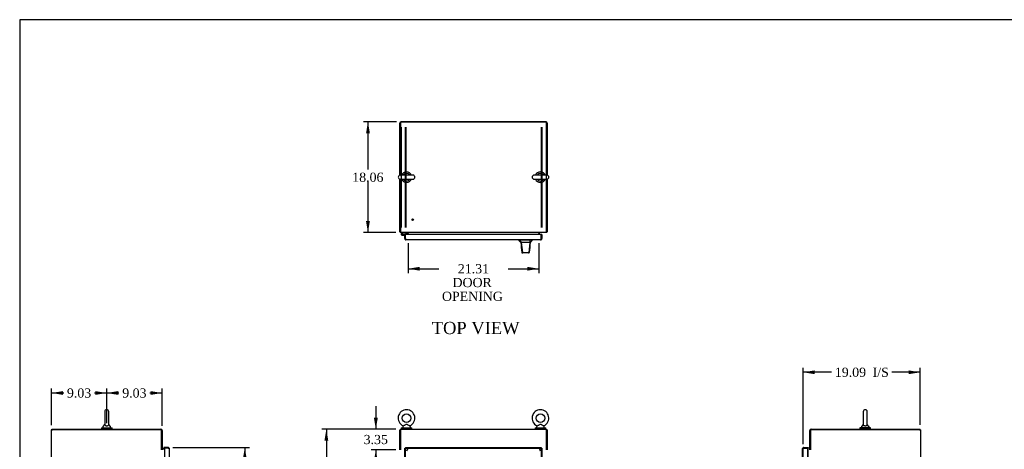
# Model space of a CAD drawing. Header units: inches. Extents: x 1 to 299, y -2 to 199.
# Tile 5 of 8: x 1 to 162, y 129 to 199. Entities that reach past the tile are written whole.
import ezdxf
from ezdxf.enums import TextEntityAlignment as Align
from ezdxf.lldxf.tags import DXFTag

# ---------------------------------------------------------------- set-up
doc = ezdxf.new("R2010")
doc.units = ezdxf.units.IN
doc.header["$MEASUREMENT"] = 0
for name, color, linetype in [('COM42890-1', 7, 'Continuous'), ('COM54578-60', 7, 'Continuous'), ('COM70219', 7, 'Continuous'), ('COM71106-2', 7, 'Continuous'), ('COM71107-1', 7, 'Continuous'), ('COM71112-3', 7, 'Continuous'), ('Default', 7, 'Continuous'), ('HAN13066', 7, 'Continuous'), ('SCS00680', 7, 'Continuous'), ('STD21878', 7, 'Continuous'), ('WAF25362', 7, 'Continuous'), ('WAM254785', 7, 'Continuous')]:
    doc.layers.add(name, color=color, linetype=linetype)
doc.styles.add('SEACAD_Times_New_Roman', font='times.ttf')
tags = doc.linetypes.add('HIDDEN2', pattern=[0.1875, 0.125, -0.0625]).pattern_tags.tags
tags[6:7] = [DXFTag(74, 4), DXFTag(75, 0), DXFTag(340, '0'), DXFTag(46, 0.0), DXFTag(50, 0.0), DXFTag(44, 0.0), DXFTag(45, 0.0)]
tags[4:5] = [DXFTag(74, 4), DXFTag(75, 0), DXFTag(340, '0'), DXFTag(46, 0.0), DXFTag(50, 0.0), DXFTag(44, 0.0), DXFTag(45, 0.0)]
doc.dimstyles.new('HAMMOND_(STH-300_x_200)', dxfattribs={"dimtxt": 1.5, "dimasz": 1.875, "dimexe": 0.75, "dimexo": 0.75, "dimgap": 0.375, "dimtad": 0, "dimtih": 1, "dimtoh": 1, "dimzin": 0, "dimdsep": 46, "dimtxsty": 'SEACAD_Times_New_Roman', "dimblk1": '_SE_FILLED', "dimblk2": '_SE_FILLED', "dimsah": 1, "dimcen": 0.75, "dimadec": 0, "dimazin": 0, "dimtfac": 0.8, "dimtofl": 0, "dimtmove": 0, "dimatfit": 3, "dimfxl": 1, "dimtolj": 1, "dimtzin": 0, "dimarcsym": 0})

# ---------------------------------------------------------------- blocks, each defined once
blk = doc.blocks.new('SE')
at = {"layer": 'COM70219', "color": 7, "linetype": 'HIDDEN2'}
blk.add_line((85.92, 129.01), (65.02, 129.01), dxfattribs=at)
blk.add_line((85.92, 129.01), (65.02, 129.01), dxfattribs=at)
for centre, radius, start, end in [((65.02, 128.51), 0.5, 90, 180), ((65.02, 128.51), 0.499, 90, 180), ((85.92, 128.51), 0.5, 0, 90), ((85.92, 128.51), 0.499, 0, 90)]:
    blk.add_arc(centre, radius, start, end, dxfattribs=at)
at = {"layer": 'COM71106-2', "color": 7, "linetype": 'Continuous'}
for p, q in [((63.44, 131.99), (63.53, 131.99)), ((63.44, 128.74), (63.44, 131.99)), ((87.5, 131.99), (87.4, 131.99)), ((87.5, 131.99), (87.5, 128.74))]:
    blk.add_line(p, q, dxfattribs=at)
at = {"layer": 'COM71107-1', "color": 7, "linetype": 'Continuous'}
for p, q in [((63.53, 132.09), (87.4, 132.09)), ((63.53, 132.09), (63.53, 131.9)), ((63.53, 131.9), (63.53, 128.74)), ((87.4, 131.9), (87.4, 132.09)), ((87.4, 128.74), (87.4, 131.9))]:
    blk.add_line(p, q, dxfattribs=at)
at = {"layer": 'COM71112-3', "color": 7, "linetype": 'Continuous'}
for p, q in [((64.25, 67.09), (64.25, 129.03)), ((64.25, 129.03), (64.3, 129.03)), ((64.34, 129.03), (64.3, 129.03)), ((64.34, 129.12), (86.53, 129.12)), ((64.34, 129.12), (64.34, 129.07)), ((64.34, 129.03), (64.34, 129.07)), ((64.43, 128.94), (64.34, 129.03)), ((64.44, 128.93), (64.44, 128.93)), ((64.44, 128.93), (64.44, 128.93)), ((64.44, 128.93), (64.44, 128.93)), ((64.44, 128.93), (64.44, 128.93)), ((86.43, 128.93), (86.43, 128.93)), ((86.43, 128.93), (86.43, 128.93)), ((86.43, 128.93), (86.43, 128.93)), ((86.43, 128.93), (86.43, 128.93)), ((86.44, 128.94), (86.53, 129.03)), ((86.53, 129.12), (86.53, 129.07)), ((86.53, 129.03), (86.53, 129.07)), ((86.53, 129.03), (86.57, 129.03)), ((86.62, 129.03), (86.57, 129.03)), ((86.62, 129.03), (86.62, 67.09))]:
    blk.add_line(p, q, dxfattribs=at)
at = {"layer": 'COM71112-3', "color": 7, "linetype": 'HIDDEN2'}
for p, q in [((64.34, 129.03), (86.53, 129.03)), ((64.34, 67.09), (64.34, 129.03)), ((86.44, 128.93), (86.44, 128.94)), ((86.53, 129.03), (86.53, 67.09))]:
    blk.add_line(p, q, dxfattribs=at)
at = {"layer": 'COM71112-3', "color": 7, "linetype": 'Continuous'}
for centre, start, end in [((64.95, 129.81), 230.5944, 239.9761), ((63.56, 128.42), 30.0239, 39.4056), ((87.31, 128.42), 140.5944, 149.9761), ((85.93, 129.81), 300.0239, 309.4056)]:
    blk.add_arc(centre, 1.02, start, end, dxfattribs=at)
at = {"layer": 'SCS00680', "color": 7, "linetype": 'Continuous'}
for p, q in [((63.91, 132.5), (63.91, 132.38)), ((63.99, 132.62), (63.92, 132.54)), ((65.15, 132.54), (65.08, 132.62)), ((65.16, 132.38), (65.16, 132.5)), ((85.78, 132.5), (85.78, 132.38)), ((85.86, 132.62), (85.79, 132.54)), ((87.02, 132.54), (86.95, 132.62)), ((87.03, 132.38), (87.03, 132.5))]:
    blk.add_line(p, q, dxfattribs=at)
for centre in [(64.53, 133.91), (86.4, 133.91)]:
    blk.add_circle(centre, 0.704, dxfattribs=at)
for centre, radius, start, end in [((64.53, 133.91), 1.37, 294.03, 246.0043), ((86.4, 133.91), 1.37, 294.03, 246.0043), ((63.97, 132.5), 0.06, 140.3214, 180), ((63.97, 132.38), 0.06, 180, 270), ((63.96, 132.64), 0.03, 323.3975, 61.952), ((65.1, 132.64), 0.0274, 114.2181, 178.7776), ((65.1, 132.38), 0.06, 270, 0), ((65.1, 132.5), 0.06, 0, 39.6786), ((85.84, 132.5), 0.06, 140.3214, 180), ((85.84, 132.38), 0.06, 180, 270), ((85.83, 132.64), 0.03, 323.3975, 61.952), ((86.97, 132.64), 0.0274, 114.2181, 178.7776), ((86.97, 132.38), 0.06, 270, 0), ((86.97, 132.5), 0.06, 0, 39.6786)]:
    blk.add_arc(centre, radius, start, end, dxfattribs=at)
for points in [[(65.08, 132.62), (65.08, 132.62), (65.06, 132.63), (65.02, 132.65), (65, 132.66), (64.95, 132.69), (64.93, 132.7), (64.85, 132.75), (64.79, 132.78), (64.71, 132.82), (64.68, 132.83), (64.62, 132.86), (64.58, 132.87), (64.52, 132.87), (64.49, 132.87), (64.42, 132.85), (64.39, 132.84), (64.31, 132.79), (64.25, 132.76), (64.14, 132.7), (64.09, 132.68), (64.06, 132.65)], [(86.95, 132.62), (86.95, 132.62), (86.93, 132.63), (86.89, 132.65), (86.87, 132.66), (86.82, 132.69), (86.8, 132.7), (86.72, 132.75), (86.66, 132.78), (86.58, 132.82), (86.55, 132.83), (86.49, 132.86), (86.45, 132.87), (86.39, 132.87), (86.36, 132.87), (86.29, 132.85), (86.26, 132.84), (86.18, 132.79), (86.12, 132.76), (86.01, 132.7), (85.96, 132.68), (85.93, 132.65)]]:
    blk.add_open_spline(points, degree=3, knots=[0.5685641, 0.5685641, 0.5685641, 0.5685641, 0.625, 0.625, 0.65625, 0.65625, 0.6875, 0.6875, 0.75, 0.75, 0.78125, 0.78125, 0.8125, 0.8125, 0.84375, 0.84375, 0.875, 0.875, 0.9375, 0.9375, 1, 1, 1, 1], dxfattribs=at)
at = {"layer": 'WAF25362', "color": 7, "linetype": 'Continuous'}
for p, q in [((63.66, 132.32), (65.41, 132.32)), ((63.66, 132.32), (63.66, 132.21)), ((63.66, 132.21), (65.41, 132.21)), ((65.41, 132.21), (65.41, 132.32)), ((85.53, 132.32), (87.28, 132.32)), ((85.53, 132.32), (85.53, 132.21)), ((85.53, 132.21), (87.28, 132.21)), ((87.28, 132.21), (87.28, 132.32))]:
    blk.add_line(p, q, dxfattribs=at)
at = {"layer": 'WAM254785', "color": 7, "linetype": 'Continuous'}
for p, q in [((63.78, 132.21), (63.78, 132.09)), ((65.28, 132.09), (65.28, 132.21)), ((85.65, 132.21), (85.65, 132.09)), ((87.15, 132.09), (87.15, 132.21))]:
    blk.add_line(p, q, dxfattribs=at)
blk = doc.blocks.new('SE2')
at = {"layer": 'COM42890-1', "color": 7, "linetype": 'HIDDEN2'}
for p, q in [((63.63, 181.41), (63.63, 165.04)), ((64.31, 181.41), (64.31, 165.04)), ((64.44, 181.41), (64.44, 165.04)), ((86.5, 181.41), (86.5, 165.04)), ((86.63, 181.41), (86.63, 165.04)), ((87.31, 181.41), (87.31, 165.04)), ((63.63, 173.47), (63.53, 173.47)), ((63.53, 172.97), (63.63, 172.97)), ((87.4, 173.47), (87.31, 173.47)), ((87.31, 172.97), (87.4, 172.97))]:
    blk.add_line(p, q, dxfattribs=at)
at = {"layer": 'COM54578-60', "color": 7, "linetype": 'Continuous'}
for p, q in [((63.73, 164.03), (63.68, 163.98)), ((63.9, 164.19), (63.73, 164.03)), ((63.8, 164.01), (63.81, 164.02)), ((63.81, 164.02), (63.92, 164.13)), ((63.92, 164.13), (64.62, 164.13)), ((64.62, 164.13), (64.62, 164.19)), ((63.7, 163.91), (63.7, 163.88)), ((63.78, 163.96), (63.75, 163.96)), ((63.75, 163.83), (63.78, 163.83)), ((63.76, 163.78), (64.34, 163.78)), ((64.34, 163.84), (63.8, 163.84)), ((63.83, 163.88), (63.83, 163.91)), ((63.83, 163.89), (63.88, 163.89)), ((64.34, 163.78), (64.34, 163.78)), ((64.34, 163.29), (64.34, 163.29))]:
    blk.add_line(p, q, dxfattribs=at)
for centre, radius, start, end in [((63.76, 163.9), 0.117, 354.7841, 270), ((63.76, 163.9), 0.135, 68.9858, 104.9706), ((63.75, 163.91), 0.05, 90, 180), ((63.75, 163.88), 0.05, 180, 270), ((63.78, 163.91), 0.05, 0, 90), ((63.78, 163.88), 0.05, 270, 0), ((63.76, 163.9), 0.117, 331.9602, 354.7841)]:
    blk.add_arc(centre, radius, start, end, dxfattribs=at)
at = {"layer": 'COM71106-2', "color": 7, "linetype": 'Continuous'}
for p, q in [((63.44, 173.55), (63.44, 182.07)), ((87.31, 182.26), (63.63, 182.26)), ((87.5, 182.07), (87.5, 173.55)), ((63.44, 164.29), (63.44, 172.9)), ((87.5, 172.9), (87.5, 164.29)), ((63.44, 164.29), (63.53, 164.29)), ((64.72, 164.1), (64.72, 163.88)), ((86.22, 163.88), (86.22, 164.1)), ((87.5, 164.29), (87.4, 164.29))]:
    blk.add_line(p, q, dxfattribs=at)
for centre, radius, start, end in [((63.63, 182.07), 0.19, 90, 180), ((87.31, 182.07), 0.19, 0, 90), ((63.63, 164.38), 0.19, 210, 240), ((64.62, 164.1), 0.095, 0, 90), ((64.62, 164.1), 0.19, 0, 30), ((86.31, 164.1), 0.19, 150, 180), ((86.31, 164.1), 0.095, 90, 180), ((87.31, 164.38), 0.19, 300, 330)]:
    blk.add_arc(centre, radius, start, end, dxfattribs=at)
at = {"layer": 'COM71107-1', "color": 7, "linetype": 'Continuous'}
for p, q in [((87.4, 182.19), (63.53, 182.19)), ((63.53, 182.19), (63.53, 173.56)), ((87.4, 173.56), (87.4, 182.19)), ((63.53, 172.9), (63.53, 164.38)), ((87.4, 164.38), (87.4, 172.9)), ((63.53, 164.38), (63.53, 164.19)), ((87.4, 164.19), (63.53, 164.19)), ((64.81, 164.19), (64.81, 164.1)), ((64.81, 163.88), (64.81, 164.1)), ((86.12, 164.1), (86.12, 164.19)), ((86.12, 164.1), (86.12, 163.88)), ((87.4, 164.19), (87.4, 164.38))]:
    blk.add_line(p, q, dxfattribs=at)
at = {"layer": 'COM71112-3', "color": 7, "linetype": 'Continuous'}
for p, q in [((64.25, 163.78), (64.34, 163.78)), ((64.25, 163.2), (64.25, 163.78)), ((64.34, 163.11), (64.3, 163.07)), ((86.53, 163.88), (64.34, 163.88)), ((64.34, 163.2), (64.34, 163.88)), ((64.34, 163.2), (64.34, 163.78)), ((64.34, 163.2), (64.34, 163.2)), ((64.34, 163.2), (64.34, 163.07)), ((64.34, 163.2), (64.34, 163.11)), ((86.43, 163.01), (64.44, 163.01)), ((64.44, 163.01), (64.44, 163.01)), ((64.44, 163.01), (64.44, 163.01)), ((86.43, 163.01), (86.43, 163.01)), ((86.43, 163.01), (86.43, 163.01)), ((86.53, 163.2), (86.53, 163.88)), ((86.62, 163.88), (86.53, 163.88)), ((86.53, 163.88), (86.53, 163.2)), ((86.53, 163.2), (86.53, 163.2)), ((86.53, 163.2), (86.53, 163.07)), ((86.53, 163.11), (86.53, 163.2)), ((86.53, 163.11), (86.57, 163.07)), ((86.62, 163.88), (86.62, 163.2))]:
    blk.add_line(p, q, dxfattribs=at)
for centre, start, end in [((64.44, 163.2), 180, 223.832), ((64.44, 163.2), 223.832, 269.8491), ((64.44, 163.2), 269.9427, 270), ((86.43, 163.2), 270.1509, 316.168), ((86.43, 163.2), 270, 270.0573), ((86.43, 163.2), 316.168, 0)]:
    blk.add_arc(centre, 0.19, start, end, dxfattribs=at)
for points in [[(64.34, 163.07), (64.36, 163.05), (64.38, 163.03), (64.41, 163.01), (64.42, 163.01), (64.44, 163.01)], [(86.53, 163.07), (86.51, 163.05), (86.5, 163.03), (86.47, 163.01), (86.45, 163.01), (86.43, 163.01)]]:
    blk.add_open_spline(points, degree=3, knots=[0, 0, 0, 0, 0.5, 0.5, 1, 1, 1, 1], dxfattribs=at)
at = {"layer": 'HAN13066', "color": 7, "linetype": 'Continuous'}
for p, q in [((82.88, 163.01), (82.88, 162.92)), ((82.88, 162.93), (82.95, 162.93)), ((82.98, 162.93), (83.26, 162.57)), ((83.07, 162.93), (82.99, 162.93)), ((84.69, 162.93), (83.07, 162.93)), ((83.18, 162.57), (83.19, 162.57)), ((83.26, 162.57), (83.19, 162.57)), ((83.3, 162.57), (83.26, 162.57)), ((83.26, 162.57), (83.47, 160.93)), ((83.4, 162.57), (83.3, 162.57)), ((84.67, 162.57), (83.4, 162.57)), ((84.67, 162.57), (84.51, 160.94)), ((84.7, 162.57), (84.67, 162.57)), ((84.87, 162.93), (84.69, 162.93)), ((84.72, 162.57), (84.7, 162.57)), ((84.73, 162.57), (84.72, 162.57)), ((84.73, 162.57), (84.76, 162.57)), ((84.94, 162.93), (84.87, 162.93)), ((84.94, 162.93), (85.06, 162.93)), ((85.06, 162.92), (85.06, 163.01)), ((83.36, 160.95), (83.36, 160.95)), ((83.52, 160.89), (83.42, 160.89)), ((84.46, 160.89), (83.52, 160.89)), ((84.51, 160.89), (84.46, 160.89)), ((84.57, 160.95), (84.57, 160.95))]:
    blk.add_line(p, q, dxfattribs=at)
for centre, radius, start, end in [((79.08, 159.3), 5.25, 38.6173, 43.7666), ((22.71, 168.62), 62.32, 353.4784, 354.4341), ((97.17, 152.38), 16.06, 138.9673, 140.6254), ((83.42, 160.95), 0.06, 185.9929, 270.0075), ((84.46, 160.95), 0.0554, 272.131, 348.8293), ((84.51, 160.95), 0.06, 269.9911, 354.4242)]:
    blk.add_arc(centre, radius, start, end, dxfattribs=at)
for points in [[(83.19, 162.57), (83.25, 162.03), (83.3, 161.49), (83.36, 160.95)], [(84.73, 162.57), (84.68, 162.03), (84.62, 161.49), (84.57, 160.95)], [(84.69, 162.93), (84.68, 162.81), (84.68, 162.69), (84.67, 162.57)]]:
    blk.add_open_spline(points, degree=3, dxfattribs=at)
blk.add_open_spline([(83.47, 160.93), (83.48, 160.92), (83.48, 160.91), (83.5, 160.9), (83.51, 160.89), (83.52, 160.89)], degree=3, knots=[0, 0, 0, 0, 0.5, 0.5, 1, 1, 1, 1], dxfattribs=at)
at = {"layer": 'SCS00680', "color": 7, "linetype": 'Continuous'}
for p, q in [((65.57, 173.56), (63.5, 173.56)), ((63.5, 172.9), (65.57, 172.9)), ((87.44, 173.56), (85.37, 173.56)), ((85.37, 172.9), (87.44, 172.9))]:
    blk.add_line(p, q, dxfattribs=at)
for centre, radius, start, end in [((64.53, 173.23), 0.625, 32.0055, 147.9945), ((86.4, 173.23), 0.625, 32.0055, 147.9945), ((63.5, 173.23), 0.331, 90, 270), ((64.53, 173.23), 0.625, 212.0055, 327.9945), ((65.57, 173.23), 0.331, 270, 90), ((85.37, 173.23), 0.331, 90, 270), ((86.4, 173.23), 0.625, 212.0055, 327.9945), ((87.44, 173.23), 0.331, 270, 90)]:
    blk.add_arc(centre, radius, start, end, dxfattribs=at)
at = {"layer": 'STD21878', "color": 7, "linetype": 'HIDDEN2'}
for radius in [0.141, 0.125]:
    blk.add_circle((65.53, 166.29), radius, dxfattribs=at)
at = {"layer": 'WAF25362', "color": 7, "linetype": 'Continuous'}
for centre, start, end in [((64.53, 173.23), 22.2452, 157.7548), ((86.4, 173.23), 22.2452, 157.7548), ((64.53, 173.23), 202.2452, 337.7548), ((86.4, 173.23), 202.2452, 337.7548)]:
    blk.add_arc(centre, 0.875, start, end, dxfattribs=at)
blk = doc.blocks.new('SE4')
at = {"layer": 'COM71106-2', "color": 7, "linetype": 'Continuous'}
for p, q in [((6.56, 60.12), (6.56, 131.99)), ((6.56, 131.99), (6.75, 131.99)), ((24.52, 131.99), (6.75, 131.99)), ((24.52, 128.74), (24.52, 131.99))]:
    blk.add_line(p, q, dxfattribs=at)
at = {"layer": 'COM71107-1', "color": 7, "linetype": 'Continuous'}
for p, q in [((6.62, 132.09), (24.43, 132.09)), ((6.62, 131.99), (6.62, 132.09)), ((24.62, 131.9), (24.62, 128.74))]:
    blk.add_line(p, q, dxfattribs=at)
for centre, radius, start, end in [((24.43, 131.9), 0.19, 0, 90), ((24.71, 128.9), 0.095, 180, 270)]:
    blk.add_arc(centre, radius, start, end, dxfattribs=at)
at = {"layer": 'COM71112-3', "color": 7, "linetype": 'Continuous'}
for p, q in [((25.61, 129.12), (24.93, 129.12)), ((24.93, 129.12), (24.93, 129.03)), ((24.93, 128.81), (24.93, 129.03)), ((24.93, 129.03), (25.03, 129.03)), ((25.61, 129.03), (24.93, 129.03)), ((25.03, 129.03), (25.03, 67.09)), ((25.61, 129.03), (25.03, 129.03)), ((25.61, 129.03), (25.61, 129.03)), ((25.7, 129.03), (25.61, 129.03)), ((25.61, 129.03), (25.74, 129.03)), ((25.7, 129.03), (25.74, 129.07)), ((25.8, 128.93), (25.8, 67.19)), ((25.8, 128.93), (25.8, 128.93)), ((25.8, 128.93), (25.8, 128.93))]:
    blk.add_line(p, q, dxfattribs=at)
for start, end in [(46.168, 90), (0.1509, 46.168), (0, 0.0573)]:
    blk.add_arc((25.61, 128.93), 0.19, start, end, dxfattribs=at)
blk.add_open_spline([(25.74, 129.03), (25.76, 129.01), (25.78, 129), (25.8, 128.96), (25.8, 128.95), (25.8, 128.93)], degree=3, knots=[0, 0, 0, 0, 0.5, 0.5, 1, 1, 1, 1], dxfattribs=at)
at = {"layer": 'SCS00680', "color": 7, "linetype": 'Continuous'}
for p, q in [((15.25, 134.95), (15.25, 132.88)), ((15.91, 132.88), (15.91, 134.95)), ((14.96, 132.5), (14.96, 132.38)), ((15.24, 132.87), (14.97, 132.54)), ((15.25, 132.88), (15.25, 132.88)), ((16.2, 132.54), (15.92, 132.87)), ((16.21, 132.38), (16.21, 132.5))]:
    blk.add_line(p, q, dxfattribs=at)
for centre, radius, start, end in [((15.58, 134.95), 0.331, 0, 180), ((15.02, 132.5), 0.06, 140.3214, 180), ((15.02, 132.38), 0.06, 180, 270), ((16.15, 132.38), 0.06, 270, 0), ((16.15, 132.5), 0.06, 0, 39.6786)]:
    blk.add_arc(centre, radius, start, end, dxfattribs=at)
for points, knots in [([(15.25, 132.88), (15.25, 132.88), (15.25, 132.88), (15.25, 132.86), (15.25, 132.85), (15.26, 132.81), (15.28, 132.79), (15.33, 132.73), (15.36, 132.71), (15.47, 132.67), (15.53, 132.66), (15.66, 132.67), (15.72, 132.68), (15.77, 132.7)], [0.7056025, 0.7056025, 0.7056025, 0.7056025, 0.71875, 0.71875, 0.75, 0.75, 0.8125, 0.8125, 0.875, 0.875, 0.9375, 0.9375, 1, 1, 1, 1]), ([(15.77, 132.7), (15.82, 132.72), (15.85, 132.74), (15.9, 132.79), (15.91, 132.82), (15.91, 132.86), (15.91, 132.87), (15.91, 132.88), (15.91, 132.88), (15.91, 132.88)], [0, 0, 0, 0, 0.0625, 0.0625, 0.125, 0.125, 0.15625, 0.15625, 0.168679, 0.168679, 0.168679, 0.168679])]:
    blk.add_open_spline(points, degree=3, knots=knots, dxfattribs=at)
at = {"layer": 'WAF25362', "color": 7, "linetype": 'Continuous'}
for p, q in [((14.71, 132.32), (16.46, 132.32)), ((14.71, 132.32), (14.71, 132.21)), ((14.71, 132.21), (16.46, 132.21)), ((16.46, 132.21), (16.46, 132.32))]:
    blk.add_line(p, q, dxfattribs=at)
at = {"layer": 'WAM254785', "color": 7, "linetype": 'Continuous'}
for p, q in [((14.83, 132.21), (14.83, 132.09)), ((16.33, 132.09), (16.33, 132.21))]:
    blk.add_line(p, q, dxfattribs=at)
blk = doc.blocks.new('SE5')
at = {"layer": 'COM71106-2', "color": 7, "linetype": 'Continuous'}
for p, q in [((148.27, 131.99), (130.5, 131.99)), ((130.5, 131.99), (130.5, 128.74)), ((148.27, 131.99), (148.46, 131.99)), ((148.46, 131.99), (148.46, 60.12))]:
    blk.add_line(p, q, dxfattribs=at)
at = {"layer": 'COM71107-1', "color": 7, "linetype": 'Continuous'}
for p, q in [((130.4, 128.74), (130.4, 131.9)), ((130.59, 132.09), (148.4, 132.09)), ((148.4, 131.99), (148.4, 132.09))]:
    blk.add_line(p, q, dxfattribs=at)
for centre, radius, start, end in [((130.59, 131.9), 0.19, 90, 180), ((130.31, 128.9), 0.095, 270, 0)]:
    blk.add_arc(centre, radius, start, end, dxfattribs=at)
at = {"layer": 'COM71112-3', "color": 7, "linetype": 'Continuous'}
for p, q in [((129.21, 67.19), (129.21, 128.93)), ((129.21, 128.93), (129.21, 128.93)), ((129.21, 128.93), (129.21, 128.93)), ((129.31, 129.03), (129.27, 129.07)), ((129.4, 129.03), (129.27, 129.03)), ((129.4, 129.03), (129.31, 129.03)), ((129.4, 129.12), (130.09, 129.12)), ((129.4, 129.03), (129.4, 129.03)), ((129.4, 129.03), (130.09, 129.03)), ((130.09, 129.03), (129.4, 129.03)), ((130.09, 129.12), (130.09, 129.03)), ((130.09, 67.09), (130.09, 129.03))]:
    blk.add_line(p, q, dxfattribs=at)
at = {"layer": 'COM71112-3', "color": 7, "linetype": 'HIDDEN2'}
for p, q in [((129.21, 128.93), (129.31, 128.93)), ((129.31, 128.93), (129.21, 128.93)), ((129.31, 67.19), (129.31, 128.93)), ((129.4, 129.03), (129.4, 129.03)), ((129.98, 129.03), (129.98, 67.09))]:
    blk.add_line(p, q, dxfattribs=at)
at = {"layer": 'COM71112-3', "color": 7, "linetype": 'Continuous'}
for start, end in [(133.832, 179.8491), (179.9427, 180), (90, 133.832)]:
    blk.add_arc((129.4, 128.93), 0.19, start, end, dxfattribs=at)
at = {"layer": 'COM71112-3', "color": 7, "linetype": 'HIDDEN2'}
for start, end in [(90, 179.8854), (90, 179.8854), (179.8854, 180)]:
    blk.add_arc((129.4, 128.93), 0.095, start, end, dxfattribs=at)
for points, knots in [([(129.31, 129.03), (129.3, 129), (129.29, 128.98), (129.29, 128.95), (129.29, 128.95), (129.28, 128.94), (129.28, 128.93), (129.27, 128.93), (129.27, 128.93), (129.25, 128.93), (129.23, 128.93), (129.21, 128.93)], [0, 0, 0, 0, 0.5, 0.5, 0.625, 0.625, 0.6875, 0.6875, 0.75, 0.75, 1, 1, 1, 1]), ([(129.21, 128.93), (129.22, 128.93), (129.23, 128.93), (129.24, 128.93), (129.25, 128.93), (129.25, 128.93), (129.26, 128.93), (129.27, 128.93), (129.27, 128.93), (129.27, 128.93), (129.27, 128.93), (129.28, 128.93), (129.28, 128.93), (129.28, 128.93), (129.28, 128.94), (129.28, 128.94), (129.28, 128.94), (129.28, 128.94), (129.28, 128.94), (129.28, 128.94), (129.28, 128.94), (129.28, 128.94), (129.29, 128.95), (129.29, 128.96), (129.29, 128.97), (129.29, 128.98), (129.29, 128.99), (129.3, 129), (129.3, 129.01), (129.31, 129.02), (129.31, 129.03)], [0, 0, 0, 0, 0.117271, 0.117271, 0.117271, 0.248331, 0.248331, 0.248331, 0.285874, 0.285874, 0.285874, 0.323968, 0.323968, 0.323968, 0.338645, 0.338645, 0.338645, 0.3533, 0.3533, 0.3533, 0.394355, 0.394355, 0.394355, 0.585836, 0.585836, 0.585836, 0.791542, 0.791542, 0.791542, 1, 1, 1, 1])]:
    blk.add_open_spline(points, degree=3, knots=knots, dxfattribs=at)
at = {"layer": 'COM71112-3', "color": 7, "linetype": 'Continuous'}
blk.add_open_spline([(129.27, 129.03), (129.25, 129.01), (129.24, 129), (129.22, 128.96), (129.21, 128.95), (129.21, 128.93)], degree=3, knots=[0, 0, 0, 0, 0.5, 0.5, 1, 1, 1, 1], dxfattribs=at)
at = {"layer": 'SCS00680', "color": 7, "linetype": 'Continuous'}
for p, q in [((139.1, 134.95), (139.1, 132.88)), ((139.76, 132.88), (139.76, 134.95)), ((138.81, 132.5), (138.81, 132.38)), ((139.09, 132.87), (138.82, 132.54)), ((140.04, 132.54), (139.77, 132.87)), ((140.06, 132.38), (140.06, 132.5))]:
    blk.add_line(p, q, dxfattribs=at)
for centre, radius, start, end in [((139.43, 134.95), 0.331, 0, 180), ((138.87, 132.5), 0.06, 140.3214, 180), ((138.87, 132.38), 0.06, 180, 270), ((140, 132.38), 0.06, 270, 0), ((140, 132.5), 0.06, 0, 39.6786)]:
    blk.add_arc(centre, radius, start, end, dxfattribs=at)
for points, knots in [([(139.77, 132.87), (139.77, 132.87), (139.77, 132.87), (139.77, 132.85), (139.77, 132.84), (139.77, 132.79), (139.76, 132.76), (139.71, 132.7), (139.67, 132.68), (139.58, 132.63), (139.52, 132.62), (139.39, 132.62), (139.32, 132.63), (139.24, 132.65), (139.22, 132.66), (139.18, 132.69), (139.16, 132.7), (139.12, 132.75), (139.1, 132.78), (139.09, 132.82), (139.09, 132.83), (139.09, 132.86), (139.09, 132.87), (139.09, 132.87), (139.09, 132.87), (139.09, 132.87)], [0.318155, 0.318155, 0.318155, 0.318155, 0.34375, 0.34375, 0.375, 0.375, 0.4375, 0.4375, 0.5, 0.5, 0.5625, 0.5625, 0.625, 0.625, 0.65625, 0.65625, 0.6875, 0.6875, 0.75, 0.75, 0.78125, 0.78125, 0.8125, 0.8125, 0.818429, 0.818429, 0.818429, 0.818429]), ([(139.1, 132.88), (139.1, 132.87), (139.1, 132.86), (139.11, 132.81), (139.12, 132.79), (139.17, 132.73), (139.21, 132.71), (139.31, 132.67), (139.38, 132.66), (139.51, 132.66), (139.57, 132.68), (139.67, 132.72), (139.7, 132.74), (139.74, 132.79), (139.76, 132.82), (139.76, 132.87), (139.76, 132.88), (139.76, 132.89)], [0.2064286, 0.2064286, 0.2064286, 0.2064286, 0.25, 0.25, 0.3125, 0.3125, 0.375, 0.375, 0.4375, 0.4375, 0.5, 0.5, 0.5625, 0.5625, 0.625, 0.625, 0.6743973, 0.6743973, 0.6743973, 0.6743973])]:
    blk.add_open_spline(points, degree=3, knots=knots, dxfattribs=at)
at = {"layer": 'WAF25362', "color": 7, "linetype": 'Continuous'}
for p, q in [((140.31, 132.32), (138.56, 132.32)), ((138.56, 132.32), (138.56, 132.21)), ((140.31, 132.21), (138.56, 132.21)), ((140.31, 132.21), (140.31, 132.32))]:
    blk.add_line(p, q, dxfattribs=at)
at = {"layer": 'WAM254785', "color": 7, "linetype": 'Continuous'}
for p, q in [((138.68, 132.21), (138.68, 132.09)), ((140.18, 132.09), (140.18, 132.21))]:
    blk.add_line(p, q, dxfattribs=at)
blk = doc.blocks.new('DMBLK9174')
at = {"layer": 'Default', "linetype": 'Continuous'}
for points in [[(38.44, 127.25), (38.13, 129.12), (37.81, 127.25)], [(38.44, 68.87), (37.81, 68.87), (38.13, 67)]]:
    blk.add_hatch(color=7, dxfattribs=at).paths.add_polyline_path(points)
at = {"layer": 'Default', "color": 7, "linetype": 'Continuous'}
for p, q in [((26.36, 129.12), (38.88, 129.12)), ((38.13, 129.12), (38.13, 99.33)), ((38.13, 95.06), (38.13, 67)), ((26.36, 67), (38.88, 67))]:
    blk.add_line(p, q, dxfattribs=at)
at = {"layer": 'Default', "color": 7, "linetype": 'Continuous', "style": 'SEACAD_Times_New_Roman'}
for s, p in [('62.13', (35.57, 98.81)), ('DOOR', (34.98, 96.56))]:
    blk.add_text(s, height=1.5, dxfattribs=at).set_placement(p, align=Align.TOP_LEFT)
blk = doc.blocks.new('_SE_FILLED')
at = {"color": 0}
blk.add_line((0, 0), (-1, 0), dxfattribs=at)
blk.add_solid([(0, 0), (-1, -0.1665), (-1, 0.1665), (0, 0)], dxfattribs=at)
blk = doc.blocks.new('DMBLK9176')
at = {"layer": 'Default', "linetype": 'Continuous'}
for points in [[(57.92, 180.38), (58.55, 180.38), (58.23, 182.26)], [(57.92, 166.07), (58.23, 164.19), (58.55, 166.07)]]:
    blk.add_hatch(color=7, dxfattribs=at).paths.add_polyline_path(points)
at = {"layer": 'Default', "color": 7, "linetype": 'Continuous'}
for p, q in [((62.88, 182.26), (57.48, 182.26)), ((58.23, 182.26), (58.23, 174.5)), ((58.23, 172.47), (58.23, 164.19)), ((62.78, 164.19), (57.48, 164.19))]:
    blk.add_line(p, q, dxfattribs=at)
at = {"layer": 'Default', "color": 7, "linetype": 'Continuous', "style": 'SEACAD_Times_New_Roman'}
blk.add_text('18.06', height=1.5, dxfattribs=at).set_placement((55.67, 173.97), align=Align.TOP_LEFT)
blk = doc.blocks.new('DMBLK9177')
at = {"layer": 'Default', "linetype": 'Continuous'}
for points in [[(59.21, 133.96), (59.52, 132.09), (59.84, 133.96)], [(59.21, 126.87), (59.84, 126.87), (59.52, 128.74)]]:
    blk.add_hatch(color=7, dxfattribs=at).paths.add_polyline_path(points)
at = {"layer": 'Default', "color": 7, "linetype": 'Continuous'}
for p, q in [((59.52, 135.84), (59.52, 132.09)), ((62.78, 132.09), (58.77, 132.09)), ((62.78, 128.74), (58.77, 128.74)), ((59.52, 128.74), (59.52, 124.99))]:
    blk.add_line(p, q, dxfattribs=at)
at = {"layer": 'Default', "color": 7, "linetype": 'Continuous', "style": 'SEACAD_Times_New_Roman'}
blk.add_text('3.35', height=1.5, dxfattribs=at).set_placement((57.53, 131.17), align=Align.TOP_LEFT)
blk = doc.blocks.new('DMBLK9178')
at = {"layer": 'Default', "linetype": 'Continuous'}
for points in [[(51.13, 130.21), (51.76, 130.21), (51.44, 132.09)], [(51.13, 61.9), (51.44, 60.03), (51.76, 61.9)]]:
    blk.add_hatch(color=7, dxfattribs=at).paths.add_polyline_path(points)
at = {"layer": 'Default', "color": 7, "linetype": 'Continuous'}
for p, q in [((62.78, 132.09), (50.69, 132.09)), ((51.44, 132.09), (51.44, 97.33)), ((51.44, 95.31), (51.44, 60.03)), ((62.78, 60.03), (50.69, 60.03))]:
    blk.add_line(p, q, dxfattribs=at)
at = {"layer": 'Default', "color": 7, "linetype": 'Continuous', "style": 'SEACAD_Times_New_Roman'}
blk.add_text('72.06', height=1.5, dxfattribs=at).set_placement((48.88, 96.81), align=Align.TOP_LEFT)
blk = doc.blocks.new('DMBLK9183')
at = {"layer": 'Default', "linetype": 'Continuous'}
for points in [[(66.69, 157.97), (66.69, 158.6), (64.81, 158.29)], [(84.25, 157.97), (86.12, 158.29), (84.25, 158.6)]]:
    blk.add_hatch(color=7, dxfattribs=at).paths.add_polyline_path(points)
at = {"layer": 'Default', "color": 7, "linetype": 'Continuous'}
for p, q in [((64.81, 162.48), (64.81, 157.54)), ((86.12, 162.48), (86.12, 157.54)), ((64.81, 158.29), (69.79, 158.29)), ((81.15, 158.29), (86.12, 158.29))]:
    blk.add_line(p, q, dxfattribs=at)
at = {"layer": 'Default', "color": 7, "linetype": 'Continuous', "style": 'SEACAD_Times_New_Roman'}
for s, p in [('21.31', (72.91, 159.04)), ('DOOR ', (72.04, 156.79)), ('OPENING ', (70.32, 154.54))]:
    blk.add_text(s, height=1.5, dxfattribs=at).set_placement(p, align=Align.TOP_LEFT)
blk = doc.blocks.new('DMBLK9189')
at = {"layer": 'Default', "linetype": 'Continuous'}
for points in [[(131.18, 141.7), (129.31, 141.39), (131.18, 141.08)], [(146.53, 141.7), (146.53, 141.08), (148.4, 141.39)]]:
    blk.add_hatch(color=7, dxfattribs=at).paths.add_polyline_path(points)
at = {"layer": 'Default', "color": 7, "linetype": 'Continuous'}
for p, q in [((129.31, 129.68), (129.31, 142.14)), ((148.4, 132.84), (148.4, 142.14)), ((133.95, 141.39), (129.31, 141.39)), ((148.4, 141.39), (143.76, 141.39))]:
    blk.add_line(p, q, dxfattribs=at)
at = {"layer": 'Default', "color": 7, "linetype": 'Continuous', "style": 'SEACAD_Times_New_Roman'}
for s, p in [('19.09', (134.47, 142.14)), ('I/S', (140.64, 142.14))]:
    blk.add_text(s, height=1.5, dxfattribs=at).set_placement(p, align=Align.TOP_LEFT)
blk = doc.blocks.new('DMBLK9190')
at = {"layer": 'Default', "linetype": 'Continuous'}
for points in [[(8.43, 138.32), (6.56, 138.01), (8.43, 137.7)], [(13.71, 138.32), (13.71, 137.7), (15.58, 138.01)]]:
    blk.add_hatch(color=7, dxfattribs=at).paths.add_polyline_path(points)
at = {"layer": 'Default', "color": 7, "linetype": 'Continuous'}
for p, q in [((6.56, 132.74), (6.56, 138.76)), ((15.58, 133.07), (15.58, 138.76)), ((6.56, 138.01), (8.55, 138.01)), ((13.59, 138.01), (15.58, 138.01))]:
    blk.add_line(p, q, dxfattribs=at)
at = {"layer": 'Default', "color": 7, "linetype": 'Continuous', "style": 'SEACAD_Times_New_Roman'}
blk.add_text('9.03', height=1.5, dxfattribs=at).set_placement((9.08, 138.76), align=Align.TOP_LEFT)
blk = doc.blocks.new('DMBLK9191')
at = {"layer": 'Default', "linetype": 'Continuous'}
for points in [[(17.46, 138.32), (15.58, 138.01), (17.46, 137.7)], [(22.74, 138.32), (22.74, 137.7), (24.62, 138.01)]]:
    blk.add_hatch(color=7, dxfattribs=at).paths.add_polyline_path(points)
at = {"layer": 'Default', "color": 7, "linetype": 'Continuous'}
for p, q in [((15.58, 133.07), (15.58, 138.76)), ((24.62, 132.65), (24.62, 138.76)), ((15.58, 138.01), (17.58, 138.01)), ((22.62, 138.01), (24.62, 138.01))]:
    blk.add_line(p, q, dxfattribs=at)
at = {"layer": 'Default', "color": 7, "linetype": 'Continuous', "style": 'SEACAD_Times_New_Roman'}
blk.add_text('9.03', height=1.5, dxfattribs=at).set_placement((18.11, 138.76), align=Align.TOP_LEFT)
blk = doc.blocks.new('BORDER')
at = {"layer": 'Default', "color": 7, "linetype": 'Continuous'}
for p, q in [((0, 27.86), (-41.86, 27.86)), ((-41.86, 27.86), (-41.86, 0))]:
    blk.add_line(p, q, dxfattribs=at)

msp = doc.modelspace()

# ---------------------------------------------------------------- block references
at = {"layer": 'Default', "color": 7, "xscale": 7.12, "yscale": 7.12, "zscale": 7.12}
msp.add_blockref('BORDER', (299.411, 0.564), dxfattribs=at)
at = {"layer": 'Default'}
for name in ['SE2', 'SE4', 'SE', 'SE5']:
    msp.add_blockref(name, (0, 0), dxfattribs=at)

# ---------------------------------------------------------------- texts
at = {"layer": 'Default', "color": 7, "linetype": 'Continuous', "style": 'SEACAD_Times_New_Roman'}
msp.add_text('TOP VIEW', height=2, dxfattribs=at).set_placement((68.648, 149.621), align=Align.TOP_LEFT)

# ---------------------------------------------------------------- dimensions: what is measured, and where the dimension line sits
at = {"layer": 'Default', "color": 7, "linetype": 'Continuous'}
for base, p1, p2, angle, text, picture, middle, dimtype in [((58.233, 164.195), (63.629, 182.255), (63.534, 164.195), 90, '\\A1;<>', 'DMBLK9176', (58.233, 173.225), 160), ((64.814, 158.286), (64.814, 164.1), (86.124, 164.1), 0, '\\A1;<>\\PDOOR \\XOPENING ', 'DMBLK9183', (75.469, 158.286), 161), ((59.524719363, 132.088622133), (63.534284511, 132.088622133), (63.534284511, 128.743622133), 270, '\\A1;<>', 'DMBLK9177', (59.524719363, 130.416122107), 161), ((51.443, 132.089), (63.534, 132.089), (63.534, 60.029), 270, '\\A1;<>', 'DMBLK9178', (51.443, 96.059), 161), ((38.125488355, 129.121622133), (25.612829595, 129.121622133), (25.612829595, 66.996622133), 270, '\\A1;<>\\PDOOR', 'DMBLK9174', (38.125488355, 98.059121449), 161)]:
    dim = msp.add_linear_dim(base=base, p1=p1, p2=p2, angle=angle, text=text, dimstyle='HAMMOND_(STH-300_x_200)', dxfattribs=at)
    dim.commit()
    dim.dimension.update_dxf_attribs({"geometry": picture, "text_midpoint": middle, "dimtype": dimtype})
for base, p1, p2, text, picture, middle in [((129.308, 141.388), (148.4, 132.089), (129.308, 128.932), '\\A1;<> I/S', 'DMBLK9189', (138.854, 141.388)), ((15.584, 138.011), (6.555, 131.994), (15.584, 132.323), '\\A1;<>', 'DMBLK9190', (11.07, 138.011)), ((24.616, 138.011), (15.584, 132.323), (24.616, 131.899), '\\A1;<>', 'DMBLK9191', (20.1, 138.011))]:
    dim = msp.add_linear_dim(base=base, p1=p1, p2=p2, text=text, dimstyle='HAMMOND_(STH-300_x_200)', dxfattribs=at)
    dim.commit()
    dim.dimension.update_dxf_attribs({"geometry": picture, "text_midpoint": middle, "dimtype": 160})

doc.saveas('drawing.dxf')
